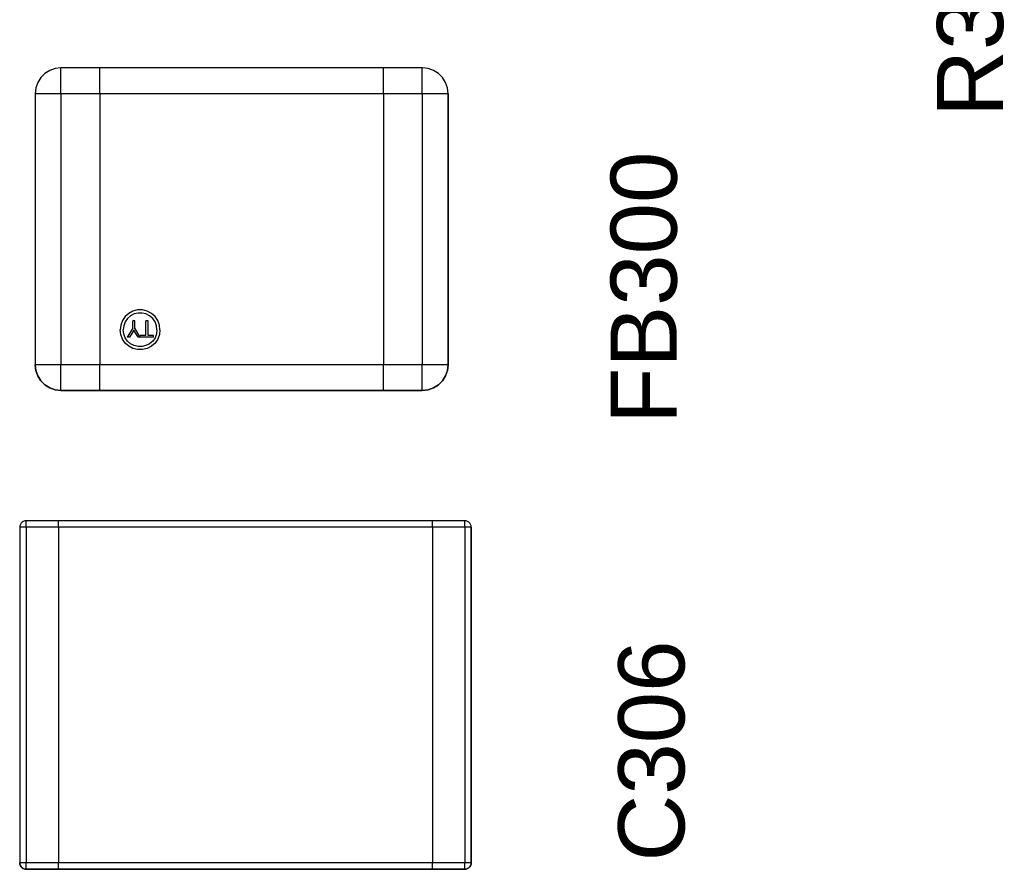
# Model space of a CAD drawing. Header units: inches. Extents: x 0 to 474, y -297 to 0.
# Tile 236 of 256: x 232.24 to 239.87, y -153.21 to -146.63. Entities that reach past the tile are written whole.
import ezdxf

# ---------------------------------------------------------------- set-up
doc = ezdxf.new("R2010")
doc.units = ezdxf.units.IN
doc.header["$MEASUREMENT"] = 0
doc.styles.add('Arial0', font='arial.ttf', dxfattribs={"height": 3.644212})

msp = doc.modelspace()

# ---------------------------------------------------------------- linework, layer by layer
at = {"color": 7, "true_color": 0xffffff}
for p, q in [((232.4348, -147.0438), (232.4038, -147.0748)), ((232.4348, -147.0438), (232.4038, -147.0748)), ((232.4728, -147.0198), (232.4348, -147.0438)), ((232.4728, -147.0198), (232.4348, -147.0438)), ((232.5148, -147.0048), (232.4728, -147.0198)), ((232.5148, -147.0048), (232.4728, -147.0198)), ((232.5598, -146.9998), (232.5148, -147.0048)), ((232.5598, -146.9998), (232.5148, -147.0048)), ((235.3598, -146.9998), (232.5598, -146.9998)), ((232.5598, -147.0048), (232.5598, -146.9998)), ((232.8598, -146.9998), (232.5598, -146.9998)), ((232.5598, -147.0198), (232.5598, -147.0048)), ((232.5598, -147.0438), (232.5598, -147.0198)), ((232.5598, -147.0748), (232.5598, -147.0438)), ((232.8598, -147.0048), (232.8598, -146.9998)), ((235.0598, -146.9998), (232.8598, -146.9998)), ((232.8598, -147.0048), (232.8598, -146.9998)), ((232.8598, -147.0198), (232.8598, -147.0048)), ((232.8598, -147.0198), (232.8598, -147.0048)), ((232.8598, -147.0438), (232.8598, -147.0198)), ((232.8598, -147.0438), (232.8598, -147.0198)), ((232.8598, -147.0748), (232.8598, -147.0438)), ((232.8598, -147.0748), (232.8598, -147.0438)), ((235.3598, -146.9998), (235.0598, -146.9998)), ((235.0598, -147.0048), (235.0598, -146.9998)), ((235.0598, -147.0048), (235.0598, -146.9998)), ((235.0598, -147.0198), (235.0598, -147.0048)), ((235.0598, -147.0198), (235.0598, -147.0048)), ((235.0598, -147.0438), (235.0598, -147.0198)), ((235.0598, -147.0438), (235.0598, -147.0198)), ((235.0598, -147.0748), (235.0598, -147.0438)), ((235.0598, -147.0748), (235.0598, -147.0438)), ((235.4048, -147.0048), (235.3598, -146.9998)), ((235.3598, -147.0048), (235.3598, -146.9998)), ((235.4048, -147.0048), (235.3598, -146.9998)), ((235.3598, -147.0198), (235.3598, -147.0048)), ((235.3598, -147.0438), (235.3598, -147.0198)), ((235.3598, -147.0748), (235.3598, -147.0438)), ((235.4468, -147.0198), (235.4048, -147.0048)), ((235.4468, -147.0198), (235.4048, -147.0048)), ((235.4848, -147.0438), (235.4468, -147.0198)), ((235.4848, -147.0438), (235.4468, -147.0198)), ((235.5158, -147.0748), (235.4848, -147.0438)), ((235.5158, -147.0748), (235.4848, -147.0438)), ((232.3798, -147.1128), (232.3648, -147.1548)), ((232.3798, -147.1128), (232.3648, -147.1548)), ((232.4038, -147.0748), (232.3798, -147.1128)), ((232.4038, -147.0748), (232.3798, -147.1128)), ((232.5598, -147.1128), (232.5598, -147.0748)), ((232.5598, -147.1548), (232.5598, -147.1128)), ((232.8598, -147.1128), (232.8598, -147.0748)), ((232.8598, -147.1128), (232.8598, -147.0748)), ((232.8598, -147.1548), (232.8598, -147.1128)), ((232.8598, -147.1548), (232.8598, -147.1128)), ((235.0598, -147.1128), (235.0598, -147.0748)), ((235.0598, -147.1128), (235.0598, -147.0748)), ((235.0598, -147.1548), (235.0598, -147.1128)), ((235.0598, -147.1548), (235.0598, -147.1128)), ((235.3598, -147.1128), (235.3598, -147.0748)), ((235.3598, -147.1548), (235.3598, -147.1128)), ((235.5398, -147.1128), (235.5158, -147.0748)), ((235.5398, -147.1128), (235.5158, -147.0748)), ((235.5548, -147.1548), (235.5398, -147.1128)), ((235.5548, -147.1548), (235.5398, -147.1128)), ((232.3648, -147.1548), (232.3598, -147.1998)), ((232.3648, -147.1548), (232.3598, -147.1998)), ((232.3598, -147.1998), (232.3598, -149.2998)), ((232.3648, -147.1998), (232.3598, -147.1998)), ((232.3598, -147.1998), (232.3598, -149.2998)), ((232.3798, -147.1998), (232.3648, -147.1998)), ((232.4038, -147.1998), (232.3798, -147.1998)), ((232.4348, -147.1998), (232.4038, -147.1998)), ((232.4728, -147.1998), (232.4348, -147.1998)), ((232.5148, -147.1998), (232.4728, -147.1998)), ((232.5598, -147.1998), (232.5148, -147.1998)), ((232.5598, -147.1998), (232.5598, -147.1548)), ((232.8598, -147.1998), (232.5598, -147.1998)), ((232.5598, -147.1998), (232.5598, -149.2998)), ((232.8598, -147.1998), (232.8598, -147.1548)), ((232.8598, -147.1998), (232.8598, -147.1548)), ((232.8598, -147.1998), (232.8598, -149.2998)), ((232.8598, -147.1998), (232.8598, -149.2998)), ((235.0598, -147.1998), (232.8598, -147.1998)), ((235.0598, -147.1998), (235.0598, -147.1548)), ((235.0598, -147.1998), (235.0598, -147.1548)), ((235.0598, -147.1998), (235.0598, -149.2998)), ((235.0598, -147.1998), (235.0598, -149.2998)), ((235.3598, -147.1998), (235.0598, -147.1998)), ((235.3598, -147.1998), (235.3598, -147.1548)), ((235.4048, -147.1998), (235.3598, -147.1998)), ((235.3598, -147.1998), (235.3598, -149.2998)), ((235.4468, -147.1998), (235.4048, -147.1998)), ((235.4848, -147.1998), (235.4468, -147.1998)), ((235.5158, -147.1998), (235.4848, -147.1998)), ((235.5398, -147.1998), (235.5158, -147.1998)), ((235.5548, -147.1998), (235.5398, -147.1998)), ((235.5598, -147.1998), (235.5548, -147.1548)), ((235.5598, -147.1998), (235.5548, -147.1548)), ((235.5598, -147.1998), (235.5548, -147.1998)), ((235.5598, -149.2998), (235.5598, -147.1998)), ((235.5598, -147.1998), (235.5598, -149.2998)), ((233.1178, -148.8848), (233.0848, -148.9028)), ((233.1538, -148.8758), (233.1178, -148.8848)), ((233.1918, -148.8758), (233.1538, -148.8758)), ((233.2278, -148.8848), (233.1918, -148.8758)), ((233.2608, -148.9028), (233.2278, -148.8848)), ((233.0358, -148.9578), (233.0228, -148.9928)), ((233.0568, -148.9268), (233.0358, -148.9578)), ((233.0568, -148.9688), (233.0458, -148.9978)), ((233.0848, -148.9028), (233.0568, -148.9268)), ((233.0748, -148.9428), (233.0568, -148.9688)), ((233.0988, -148.9218), (233.0748, -148.9428)), ((233.1258, -148.9068), (233.0988, -148.9218)), ((233.1328, -148.9608), (233.1168, -148.9608)), ((233.1168, -149.0178), (233.1168, -148.9608)), ((233.1568, -148.8998), (233.1258, -148.9068)), ((233.1328, -149.0158), (233.1328, -148.9608)), ((233.1888, -148.8998), (233.1568, -148.8998)), ((233.2188, -148.9068), (233.1888, -148.8998)), ((233.2178, -149.0728), (233.2178, -148.9608)), ((233.2348, -148.9608), (233.2178, -148.9608)), ((233.2468, -148.9218), (233.2188, -148.9068)), ((233.2348, -149.0728), (233.2348, -148.9608)), ((233.2708, -148.9428), (233.2468, -148.9218)), ((233.2888, -148.9268), (233.2608, -148.9028)), ((233.2888, -148.9688), (233.2708, -148.9428)), ((233.3098, -148.9578), (233.2888, -148.9268)), ((233.2998, -148.9978), (233.2888, -148.9688)), ((233.3228, -148.9928), (233.3098, -148.9578)), ((233.0228, -148.9928), (233.0178, -149.0298)), ((233.0228, -149.0668), (233.0178, -149.0298)), ((233.0458, -148.9978), (233.0418, -149.0298)), ((233.0458, -149.0608), (233.0418, -149.0298)), ((233.1168, -149.0178), (233.0738, -149.0878)), ((233.1248, -149.0318), (233.0918, -149.0878)), ((233.1578, -149.0878), (233.1248, -149.0318)), ((233.1748, -149.0868), (233.1328, -149.0158)), ((233.3038, -149.0298), (233.2998, -148.9978)), ((233.3038, -149.0298), (233.2998, -149.0608)), ((233.3268, -149.0298), (233.3228, -148.9928)), ((233.3268, -149.0298), (233.3228, -149.0668)), ((233.0358, -149.1018), (233.0228, -149.0668)), ((233.0568, -149.1318), (233.0358, -149.1018)), ((233.0568, -149.0908), (233.0458, -149.0608)), ((233.0748, -149.1168), (233.0568, -149.0908)), ((233.0918, -149.0878), (233.0738, -149.0878)), ((233.0988, -149.1378), (233.0748, -149.1168)), ((233.2778, -149.0878), (233.1578, -149.0878)), ((233.1748, -149.0868), (233.1748, -149.0728)), ((233.2178, -149.0728), (233.1748, -149.0728)), ((233.2778, -149.0728), (233.2348, -149.0728)), ((233.2708, -149.1168), (233.2468, -149.1378)), ((233.2888, -149.0908), (233.2708, -149.1168)), ((233.2778, -149.0878), (233.2778, -149.0728)), ((233.2998, -149.0608), (233.2888, -149.0908)), ((233.3098, -149.1018), (233.2888, -149.1318)), ((233.3228, -149.0668), (233.3098, -149.1018)), ((233.0848, -149.1568), (233.0568, -149.1318)), ((233.1178, -149.1738), (233.0848, -149.1568)), ((233.1258, -149.1518), (233.0988, -149.1378)), ((233.1538, -149.1828), (233.1178, -149.1738)), ((233.1568, -149.1598), (233.1258, -149.1518)), ((233.1918, -149.1828), (233.1538, -149.1828)), ((233.1888, -149.1598), (233.1568, -149.1598)), ((233.2188, -149.1518), (233.1888, -149.1598)), ((233.2278, -149.1738), (233.1918, -149.1828)), ((233.2468, -149.1378), (233.2188, -149.1518)), ((233.2608, -149.1568), (233.2278, -149.1738)), ((233.2888, -149.1318), (233.2608, -149.1568)), ((232.3598, -149.2998), (232.3648, -149.3448)), ((232.3648, -149.3448), (232.3598, -149.2998)), ((232.3648, -149.2998), (232.3598, -149.2998)), ((232.3798, -149.2998), (232.3648, -149.2998)), ((232.3648, -149.3448), (232.3798, -149.3868)), ((232.3798, -149.3868), (232.3648, -149.3448)), ((232.4038, -149.2998), (232.3798, -149.2998)), ((232.4348, -149.2998), (232.4038, -149.2998)), ((232.4728, -149.2998), (232.4348, -149.2998)), ((232.5148, -149.2998), (232.4728, -149.2998)), ((232.5598, -149.2998), (232.5148, -149.2998)), ((232.5598, -149.3448), (232.5598, -149.2998)), ((232.8598, -149.2998), (232.5598, -149.2998)), ((232.5598, -149.3868), (232.5598, -149.3448)), ((232.8598, -149.3448), (232.8598, -149.2998)), ((232.8598, -149.3448), (232.8598, -149.2998)), ((235.0598, -149.2998), (232.8598, -149.2998)), ((232.8598, -149.3868), (232.8598, -149.3448)), ((232.8598, -149.3868), (232.8598, -149.3448)), ((235.0598, -149.3448), (235.0598, -149.2998)), ((235.0598, -149.3448), (235.0598, -149.2998)), ((235.3598, -149.2998), (235.0598, -149.2998)), ((235.0598, -149.3868), (235.0598, -149.3448)), ((235.0598, -149.3868), (235.0598, -149.3448)), ((235.4048, -149.2998), (235.3598, -149.2998)), ((235.3598, -149.3448), (235.3598, -149.2998)), ((235.3598, -149.3868), (235.3598, -149.3448)), ((235.4468, -149.2998), (235.4048, -149.2998)), ((235.4848, -149.2998), (235.4468, -149.2998)), ((235.5158, -149.2998), (235.4848, -149.2998)), ((235.5398, -149.2998), (235.5158, -149.2998)), ((235.5548, -149.2998), (235.5398, -149.2998)), ((235.5398, -149.3868), (235.5548, -149.3448)), ((235.5548, -149.3448), (235.5398, -149.3868)), ((235.5548, -149.3448), (235.5598, -149.2998)), ((235.5598, -149.2998), (235.5548, -149.2998)), ((235.5598, -149.2998), (235.5548, -149.3448)), ((232.3798, -149.3868), (232.4038, -149.4248)), ((232.4038, -149.4248), (232.3798, -149.3868)), ((232.4038, -149.4248), (232.4348, -149.4558)), ((232.4348, -149.4558), (232.4038, -149.4248)), ((232.5598, -149.4248), (232.5598, -149.3868)), ((232.5598, -149.4558), (232.5598, -149.4248)), ((232.8598, -149.4248), (232.8598, -149.3868)), ((232.8598, -149.4248), (232.8598, -149.3868)), ((232.8598, -149.4558), (232.8598, -149.4248)), ((232.8598, -149.4558), (232.8598, -149.4248)), ((235.0598, -149.4248), (235.0598, -149.3868)), ((235.0598, -149.4248), (235.0598, -149.3868)), ((235.0598, -149.4558), (235.0598, -149.4248)), ((235.0598, -149.4558), (235.0598, -149.4248)), ((235.3598, -149.4248), (235.3598, -149.3868)), ((235.3598, -149.4558), (235.3598, -149.4248)), ((235.4848, -149.4558), (235.5158, -149.4248)), ((235.5158, -149.4248), (235.4848, -149.4558)), ((235.5158, -149.4248), (235.5398, -149.3868)), ((235.5398, -149.3868), (235.5158, -149.4248)), ((232.4348, -149.4558), (232.4728, -149.4798)), ((232.4728, -149.4798), (232.4348, -149.4558)), ((232.4728, -149.4798), (232.5148, -149.4948)), ((232.5148, -149.4948), (232.4728, -149.4798)), ((232.5148, -149.4948), (232.5598, -149.4998)), ((232.5598, -149.4998), (232.5148, -149.4948)), ((232.5598, -149.4798), (232.5598, -149.4558)), ((232.5598, -149.4948), (232.5598, -149.4798)), ((232.5598, -149.4998), (232.5598, -149.4948)), ((232.5598, -149.4998), (235.3598, -149.4998)), ((232.8598, -149.4998), (232.5598, -149.4998)), ((232.8598, -149.4798), (232.8598, -149.4558)), ((232.8598, -149.4798), (232.8598, -149.4558)), ((232.8598, -149.4948), (232.8598, -149.4798)), ((232.8598, -149.4948), (232.8598, -149.4798)), ((232.8598, -149.4998), (232.8598, -149.4948)), ((232.8598, -149.4998), (232.8598, -149.4948)), ((235.0598, -149.4998), (232.8598, -149.4998)), ((235.0598, -149.4798), (235.0598, -149.4558)), ((235.0598, -149.4798), (235.0598, -149.4558)), ((235.0598, -149.4948), (235.0598, -149.4798)), ((235.0598, -149.4948), (235.0598, -149.4798)), ((235.0598, -149.4998), (235.0598, -149.4948)), ((235.0598, -149.4998), (235.0598, -149.4948)), ((235.3598, -149.4998), (235.0598, -149.4998)), ((235.3598, -149.4798), (235.3598, -149.4558)), ((235.3598, -149.4948), (235.3598, -149.4798)), ((235.3598, -149.4998), (235.4048, -149.4948)), ((235.3598, -149.4998), (235.3598, -149.4948)), ((235.4048, -149.4948), (235.3598, -149.4998)), ((235.4048, -149.4948), (235.4468, -149.4798)), ((235.4468, -149.4798), (235.4048, -149.4948)), ((235.4468, -149.4798), (235.4848, -149.4558)), ((235.4848, -149.4558), (235.4468, -149.4798)), ((232.2408, -150.5488), (232.2398, -150.5598)), ((232.2408, -150.5488), (232.2398, -150.5598)), ((232.2398, -150.5598), (232.2398, -153.1598)), ((232.2398, -150.5598), (232.2398, -153.1598)), ((232.2408, -150.5598), (232.2398, -150.5598)), ((232.2448, -150.5378), (232.2408, -150.5488)), ((232.2448, -150.5378), (232.2408, -150.5488)), ((232.2448, -150.5598), (232.2408, -150.5598)), ((232.2508, -150.5288), (232.2448, -150.5378)), ((232.2508, -150.5288), (232.2448, -150.5378)), ((232.2508, -150.5598), (232.2448, -150.5598)), ((232.2588, -150.5208), (232.2508, -150.5288)), ((232.2588, -150.5208), (232.2508, -150.5288)), ((232.2588, -150.5598), (232.2508, -150.5598)), ((232.2678, -150.5148), (232.2588, -150.5208)), ((232.2678, -150.5148), (232.2588, -150.5208)), ((232.2678, -150.5598), (232.2588, -150.5598)), ((232.2788, -150.5108), (232.2678, -150.5148)), ((232.2788, -150.5108), (232.2678, -150.5148)), ((232.2788, -150.5598), (232.2678, -150.5598)), ((232.2898, -150.5098), (232.2788, -150.5108)), ((232.2898, -150.5108), (232.2788, -150.5108)), ((232.2898, -150.5598), (232.2788, -150.5598)), ((232.5398, -150.5098), (232.2898, -150.5098)), ((232.2898, -150.5098), (232.2898, -150.5108)), ((232.5398, -150.5098), (232.2898, -150.5098)), ((232.2898, -150.5108), (232.2898, -150.5098)), ((232.2898, -150.5148), (232.2898, -150.5108)), ((232.2898, -150.5208), (232.2898, -150.5148)), ((232.2898, -150.5288), (232.2898, -150.5208)), ((232.2898, -150.5378), (232.2898, -150.5288)), ((232.2898, -150.5488), (232.2898, -150.5378)), ((232.2898, -150.5598), (232.2898, -150.5488)), ((232.2898, -150.5598), (232.2898, -153.1598)), ((232.5398, -150.5598), (232.2898, -150.5598)), ((235.4398, -150.5098), (232.5398, -150.5098)), ((232.5398, -150.5108), (232.5398, -150.5098)), ((232.5398, -150.5108), (232.5398, -150.5098)), ((235.4398, -150.5098), (232.5398, -150.5098)), ((232.5398, -150.5148), (232.5398, -150.5108)), ((232.5398, -150.5148), (232.5398, -150.5108)), ((232.5398, -150.5208), (232.5398, -150.5148)), ((232.5398, -150.5208), (232.5398, -150.5148)), ((232.5398, -150.5288), (232.5398, -150.5208)), ((232.5398, -150.5288), (232.5398, -150.5208)), ((232.5398, -150.5378), (232.5398, -150.5288)), ((232.5398, -150.5378), (232.5398, -150.5288)), ((232.5398, -150.5488), (232.5398, -150.5378)), ((232.5398, -150.5488), (232.5398, -150.5378)), ((232.5398, -150.5598), (232.5398, -150.5488)), ((232.5398, -150.5598), (232.5398, -150.5488)), ((232.5398, -150.5598), (232.5398, -153.1598)), ((232.5398, -150.5598), (232.5398, -153.1598)), ((235.4398, -150.5598), (232.5398, -150.5598)), ((235.6898, -150.5098), (235.4398, -150.5098)), ((235.4398, -150.5108), (235.4398, -150.5098)), ((235.6898, -150.5098), (235.4398, -150.5098)), ((235.4398, -150.5108), (235.4398, -150.5098)), ((235.4398, -150.5148), (235.4398, -150.5108)), ((235.4398, -150.5148), (235.4398, -150.5108)), ((235.4398, -150.5208), (235.4398, -150.5148)), ((235.4398, -150.5208), (235.4398, -150.5148)), ((235.4398, -150.5288), (235.4398, -150.5208)), ((235.4398, -150.5288), (235.4398, -150.5208)), ((235.4398, -150.5378), (235.4398, -150.5288)), ((235.4398, -150.5378), (235.4398, -150.5288)), ((235.4398, -150.5488), (235.4398, -150.5378)), ((235.4398, -150.5488), (235.4398, -150.5378)), ((235.4398, -150.5598), (235.4398, -150.5488)), ((235.4398, -150.5598), (235.4398, -150.5488)), ((235.4398, -150.5598), (235.4398, -153.1598)), ((235.4398, -150.5598), (235.4398, -153.1598)), ((235.6898, -150.5598), (235.4398, -150.5598)), ((235.7008, -150.5108), (235.6898, -150.5098)), ((235.7008, -150.5108), (235.6898, -150.5098)), ((235.6898, -150.5108), (235.6898, -150.5098)), ((235.6898, -150.5148), (235.6898, -150.5108)), ((235.6898, -150.5208), (235.6898, -150.5148)), ((235.6898, -150.5288), (235.6898, -150.5208)), ((235.6898, -150.5378), (235.6898, -150.5288)), ((235.6898, -150.5488), (235.6898, -150.5378)), ((235.6898, -150.5598), (235.6898, -150.5488)), ((235.6898, -150.5598), (235.6898, -153.1598)), ((235.7008, -150.5598), (235.6898, -150.5598)), ((235.7118, -150.5148), (235.7008, -150.5108)), ((235.7118, -150.5148), (235.7008, -150.5108)), ((235.7118, -150.5598), (235.7008, -150.5598)), ((235.7208, -150.5208), (235.7118, -150.5148)), ((235.7208, -150.5208), (235.7118, -150.5148)), ((235.7208, -150.5598), (235.7118, -150.5598)), ((235.7288, -150.5288), (235.7208, -150.5208)), ((235.7288, -150.5288), (235.7208, -150.5208)), ((235.7288, -150.5598), (235.7208, -150.5598)), ((235.7348, -150.5378), (235.7288, -150.5288)), ((235.7348, -150.5378), (235.7288, -150.5288)), ((235.7348, -150.5598), (235.7288, -150.5598)), ((235.7388, -150.5488), (235.7348, -150.5378)), ((235.7388, -150.5488), (235.7348, -150.5378)), ((235.7388, -150.5598), (235.7348, -150.5598)), ((235.7398, -150.5598), (235.7388, -150.5488)), ((235.7398, -150.5598), (235.7388, -150.5488)), ((235.7398, -150.5598), (235.7388, -150.5598)), ((235.7398, -153.1598), (235.7398, -150.5598)), ((235.7398, -150.5598), (235.7398, -153.1598)), ((232.2398, -153.1598), (232.2408, -153.1708)), ((232.2408, -153.1708), (232.2398, -153.1598)), ((232.2408, -153.1598), (232.2398, -153.1598)), ((232.2448, -153.1598), (232.2408, -153.1598)), ((232.2508, -153.1598), (232.2448, -153.1598)), ((232.2588, -153.1598), (232.2508, -153.1598)), ((232.2678, -153.1598), (232.2588, -153.1598)), ((232.2788, -153.1598), (232.2678, -153.1598)), ((232.2898, -153.1598), (232.2788, -153.1598)), ((232.2898, -153.1708), (232.2898, -153.1598)), ((232.5398, -153.1598), (232.2898, -153.1598)), ((232.5398, -153.1708), (232.5398, -153.1598)), ((232.5398, -153.1708), (232.5398, -153.1598)), ((235.4398, -153.1598), (232.5398, -153.1598)), ((235.4398, -153.1708), (235.4398, -153.1598)), ((235.4398, -153.1708), (235.4398, -153.1598)), ((235.6898, -153.1598), (235.4398, -153.1598)), ((235.6898, -153.1708), (235.6898, -153.1598)), ((235.7008, -153.1598), (235.6898, -153.1598)), ((235.7118, -153.1598), (235.7008, -153.1598)), ((235.7208, -153.1598), (235.7118, -153.1598)), ((235.7288, -153.1598), (235.7208, -153.1598)), ((235.7348, -153.1598), (235.7288, -153.1598)), ((235.7388, -153.1598), (235.7348, -153.1598)), ((235.7388, -153.1708), (235.7398, -153.1598)), ((235.7398, -153.1598), (235.7388, -153.1708)), ((235.7398, -153.1598), (235.7388, -153.1598)), ((232.2408, -153.1708), (232.2448, -153.1818)), ((232.2448, -153.1818), (232.2408, -153.1708)), ((232.2448, -153.1818), (232.2508, -153.1908)), ((232.2508, -153.1908), (232.2448, -153.1818)), ((232.2508, -153.1908), (232.2588, -153.1988)), ((232.2588, -153.1988), (232.2508, -153.1908)), ((232.2588, -153.1988), (232.2678, -153.2048)), ((232.2678, -153.2048), (232.2588, -153.1988)), ((232.2678, -153.2048), (232.2788, -153.2088)), ((232.2788, -153.2088), (232.2678, -153.2048)), ((232.2788, -153.2088), (232.2898, -153.2088)), ((232.2898, -153.2098), (232.2788, -153.2088)), ((232.2898, -153.1818), (232.2898, -153.1708)), ((232.2898, -153.1908), (232.2898, -153.1818)), ((232.2898, -153.1988), (232.2898, -153.1908)), ((232.2898, -153.2048), (232.2898, -153.1988)), ((232.2898, -153.2088), (232.2898, -153.2048)), ((232.2898, -153.2088), (232.2898, -153.2098)), ((232.2898, -153.2098), (232.2898, -153.2088)), ((232.2898, -153.2098), (232.5398, -153.2098)), ((232.5398, -153.2098), (232.2898, -153.2098)), ((232.5398, -153.1818), (232.5398, -153.1708)), ((232.5398, -153.1818), (232.5398, -153.1708)), ((232.5398, -153.1908), (232.5398, -153.1818)), ((232.5398, -153.1908), (232.5398, -153.1818)), ((232.5398, -153.1988), (232.5398, -153.1908)), ((232.5398, -153.1988), (232.5398, -153.1908)), ((232.5398, -153.2048), (232.5398, -153.1988)), ((232.5398, -153.2048), (232.5398, -153.1988)), ((232.5398, -153.2088), (232.5398, -153.2048)), ((232.5398, -153.2088), (232.5398, -153.2048)), ((232.5398, -153.2098), (232.5398, -153.2088)), ((232.5398, -153.2098), (232.5398, -153.2088)), ((232.5398, -153.2098), (235.4398, -153.2098)), ((235.4398, -153.2098), (232.5398, -153.2098)), ((235.4398, -153.1818), (235.4398, -153.1708)), ((235.4398, -153.1818), (235.4398, -153.1708)), ((235.4398, -153.1908), (235.4398, -153.1818)), ((235.4398, -153.1908), (235.4398, -153.1818)), ((235.4398, -153.1988), (235.4398, -153.1908)), ((235.4398, -153.1988), (235.4398, -153.1908)), ((235.4398, -153.2048), (235.4398, -153.1988)), ((235.4398, -153.2048), (235.4398, -153.1988)), ((235.4398, -153.2088), (235.4398, -153.2048)), ((235.4398, -153.2088), (235.4398, -153.2048)), ((235.4398, -153.2098), (235.4398, -153.2088)), ((235.4398, -153.2098), (235.4398, -153.2088)), ((235.4398, -153.2098), (235.6898, -153.2098)), ((235.6898, -153.2098), (235.4398, -153.2098)), ((235.6898, -153.1818), (235.6898, -153.1708)), ((235.6898, -153.1908), (235.6898, -153.1818)), ((235.6898, -153.1988), (235.6898, -153.1908)), ((235.6898, -153.2048), (235.6898, -153.1988)), ((235.6898, -153.2088), (235.6898, -153.2048)), ((235.6898, -153.2098), (235.7008, -153.2088)), ((235.7008, -153.2088), (235.6898, -153.2098)), ((235.6898, -153.2098), (235.6898, -153.2088)), ((235.7008, -153.2088), (235.7118, -153.2048)), ((235.7118, -153.2048), (235.7008, -153.2088)), ((235.7118, -153.2048), (235.7208, -153.1988)), ((235.7208, -153.1988), (235.7118, -153.2048)), ((235.7208, -153.1988), (235.7288, -153.1908)), ((235.7288, -153.1908), (235.7208, -153.1988)), ((235.7288, -153.1908), (235.7348, -153.1818)), ((235.7348, -153.1818), (235.7288, -153.1908)), ((235.7348, -153.1818), (235.7388, -153.1708)), ((235.7388, -153.1708), (235.7348, -153.1818))]:
    msp.add_line(p, q, dxfattribs=at)
at = {"color": 18, "true_color": 0x000000}
for p, q in [((232.4348, -147.0438), (232.4038, -147.0748)), ((232.4348, -147.0438), (232.4038, -147.0748)), ((232.4728, -147.0198), (232.4348, -147.0438)), ((232.4728, -147.0198), (232.4348, -147.0438)), ((232.5148, -147.0048), (232.4728, -147.0198)), ((232.5148, -147.0048), (232.4728, -147.0198)), ((232.5598, -146.9998), (232.5148, -147.0048)), ((232.5598, -146.9998), (232.5148, -147.0048)), ((235.3598, -146.9998), (232.5598, -146.9998)), ((232.5598, -147.0048), (232.5598, -146.9998)), ((232.8598, -146.9998), (232.5598, -146.9998)), ((232.5598, -147.0198), (232.5598, -147.0048)), ((232.5598, -147.0438), (232.5598, -147.0198)), ((232.5598, -147.0748), (232.5598, -147.0438)), ((232.8598, -147.0048), (232.8598, -146.9998)), ((235.0598, -146.9998), (232.8598, -146.9998)), ((232.8598, -147.0048), (232.8598, -146.9998)), ((232.8598, -147.0198), (232.8598, -147.0048)), ((232.8598, -147.0198), (232.8598, -147.0048)), ((232.8598, -147.0438), (232.8598, -147.0198)), ((232.8598, -147.0438), (232.8598, -147.0198)), ((232.8598, -147.0748), (232.8598, -147.0438)), ((232.8598, -147.0748), (232.8598, -147.0438)), ((235.3598, -146.9998), (235.0598, -146.9998)), ((235.0598, -147.0048), (235.0598, -146.9998)), ((235.0598, -147.0048), (235.0598, -146.9998)), ((235.0598, -147.0198), (235.0598, -147.0048)), ((235.0598, -147.0198), (235.0598, -147.0048)), ((235.0598, -147.0438), (235.0598, -147.0198)), ((235.0598, -147.0438), (235.0598, -147.0198)), ((235.0598, -147.0748), (235.0598, -147.0438)), ((235.0598, -147.0748), (235.0598, -147.0438)), ((235.4048, -147.0048), (235.3598, -146.9998)), ((235.3598, -147.0048), (235.3598, -146.9998)), ((235.4048, -147.0048), (235.3598, -146.9998)), ((235.3598, -147.0198), (235.3598, -147.0048)), ((235.3598, -147.0438), (235.3598, -147.0198)), ((235.3598, -147.0748), (235.3598, -147.0438)), ((235.4468, -147.0198), (235.4048, -147.0048)), ((235.4468, -147.0198), (235.4048, -147.0048)), ((235.4848, -147.0438), (235.4468, -147.0198)), ((235.4848, -147.0438), (235.4468, -147.0198)), ((235.5158, -147.0748), (235.4848, -147.0438)), ((235.5158, -147.0748), (235.4848, -147.0438)), ((232.3798, -147.1128), (232.3648, -147.1548)), ((232.3798, -147.1128), (232.3648, -147.1548)), ((232.4038, -147.0748), (232.3798, -147.1128)), ((232.4038, -147.0748), (232.3798, -147.1128)), ((232.5598, -147.1128), (232.5598, -147.0748)), ((232.5598, -147.1548), (232.5598, -147.1128)), ((232.8598, -147.1128), (232.8598, -147.0748)), ((232.8598, -147.1128), (232.8598, -147.0748)), ((232.8598, -147.1548), (232.8598, -147.1128)), ((232.8598, -147.1548), (232.8598, -147.1128)), ((235.0598, -147.1128), (235.0598, -147.0748)), ((235.0598, -147.1128), (235.0598, -147.0748)), ((235.0598, -147.1548), (235.0598, -147.1128)), ((235.0598, -147.1548), (235.0598, -147.1128)), ((235.3598, -147.1128), (235.3598, -147.0748)), ((235.3598, -147.1548), (235.3598, -147.1128)), ((235.5398, -147.1128), (235.5158, -147.0748)), ((235.5398, -147.1128), (235.5158, -147.0748)), ((235.5548, -147.1548), (235.5398, -147.1128)), ((235.5548, -147.1548), (235.5398, -147.1128)), ((232.3648, -147.1548), (232.3598, -147.1998)), ((232.3648, -147.1548), (232.3598, -147.1998)), ((232.3598, -147.1998), (232.3598, -149.2998)), ((232.3648, -147.1998), (232.3598, -147.1998)), ((232.3598, -147.1998), (232.3598, -149.2998)), ((232.3798, -147.1998), (232.3648, -147.1998)), ((232.4038, -147.1998), (232.3798, -147.1998)), ((232.4348, -147.1998), (232.4038, -147.1998)), ((232.4728, -147.1998), (232.4348, -147.1998)), ((232.5148, -147.1998), (232.4728, -147.1998)), ((232.5598, -147.1998), (232.5148, -147.1998)), ((232.5598, -147.1998), (232.5598, -147.1548)), ((232.8598, -147.1998), (232.5598, -147.1998)), ((232.5598, -147.1998), (232.5598, -149.2998)), ((232.8598, -147.1998), (232.8598, -147.1548)), ((232.8598, -147.1998), (232.8598, -147.1548)), ((232.8598, -147.1998), (232.8598, -149.2998)), ((232.8598, -147.1998), (232.8598, -149.2998)), ((235.0598, -147.1998), (232.8598, -147.1998)), ((235.0598, -147.1998), (235.0598, -147.1548)), ((235.0598, -147.1998), (235.0598, -147.1548)), ((235.0598, -147.1998), (235.0598, -149.2998)), ((235.0598, -147.1998), (235.0598, -149.2998)), ((235.3598, -147.1998), (235.0598, -147.1998)), ((235.3598, -147.1998), (235.3598, -147.1548)), ((235.4048, -147.1998), (235.3598, -147.1998)), ((235.3598, -147.1998), (235.3598, -149.2998)), ((235.4468, -147.1998), (235.4048, -147.1998)), ((235.4848, -147.1998), (235.4468, -147.1998)), ((235.5158, -147.1998), (235.4848, -147.1998)), ((235.5398, -147.1998), (235.5158, -147.1998)), ((235.5548, -147.1998), (235.5398, -147.1998)), ((235.5598, -147.1998), (235.5548, -147.1548)), ((235.5598, -147.1998), (235.5548, -147.1548)), ((235.5598, -147.1998), (235.5548, -147.1998)), ((235.5598, -149.2998), (235.5598, -147.1998)), ((235.5598, -147.1998), (235.5598, -149.2998)), ((233.1178, -148.8848), (233.0848, -148.9028)), ((233.1538, -148.8758), (233.1178, -148.8848)), ((233.1918, -148.8758), (233.1538, -148.8758)), ((233.2278, -148.8848), (233.1918, -148.8758)), ((233.2608, -148.9028), (233.2278, -148.8848)), ((233.0358, -148.9578), (233.0228, -148.9928)), ((233.0568, -148.9268), (233.0358, -148.9578)), ((233.0568, -148.9688), (233.0458, -148.9978)), ((233.0848, -148.9028), (233.0568, -148.9268)), ((233.0748, -148.9428), (233.0568, -148.9688)), ((233.0988, -148.9218), (233.0748, -148.9428)), ((233.1258, -148.9068), (233.0988, -148.9218)), ((233.1328, -148.9608), (233.1168, -148.9608)), ((233.1168, -149.0178), (233.1168, -148.9608)), ((233.1568, -148.8998), (233.1258, -148.9068)), ((233.1328, -149.0158), (233.1328, -148.9608)), ((233.1888, -148.8998), (233.1568, -148.8998)), ((233.2188, -148.9068), (233.1888, -148.8998)), ((233.2178, -149.0728), (233.2178, -148.9608)), ((233.2348, -148.9608), (233.2178, -148.9608)), ((233.2468, -148.9218), (233.2188, -148.9068)), ((233.2348, -149.0728), (233.2348, -148.9608)), ((233.2708, -148.9428), (233.2468, -148.9218)), ((233.2888, -148.9268), (233.2608, -148.9028)), ((233.2888, -148.9688), (233.2708, -148.9428)), ((233.3098, -148.9578), (233.2888, -148.9268)), ((233.2998, -148.9978), (233.2888, -148.9688)), ((233.3228, -148.9928), (233.3098, -148.9578)), ((233.0228, -148.9928), (233.0178, -149.0298)), ((233.0228, -149.0668), (233.0178, -149.0298)), ((233.0458, -148.9978), (233.0418, -149.0298)), ((233.0458, -149.0608), (233.0418, -149.0298)), ((233.1168, -149.0178), (233.0738, -149.0878)), ((233.1248, -149.0318), (233.0918, -149.0878)), ((233.1578, -149.0878), (233.1248, -149.0318)), ((233.1748, -149.0868), (233.1328, -149.0158)), ((233.3038, -149.0298), (233.2998, -148.9978)), ((233.3038, -149.0298), (233.2998, -149.0608)), ((233.3268, -149.0298), (233.3228, -148.9928)), ((233.3268, -149.0298), (233.3228, -149.0668)), ((233.0358, -149.1018), (233.0228, -149.0668)), ((233.0568, -149.1318), (233.0358, -149.1018)), ((233.0568, -149.0908), (233.0458, -149.0608)), ((233.0748, -149.1168), (233.0568, -149.0908)), ((233.0918, -149.0878), (233.0738, -149.0878)), ((233.0988, -149.1378), (233.0748, -149.1168)), ((233.2778, -149.0878), (233.1578, -149.0878)), ((233.1748, -149.0868), (233.1748, -149.0728)), ((233.2178, -149.0728), (233.1748, -149.0728)), ((233.2778, -149.0728), (233.2348, -149.0728)), ((233.2708, -149.1168), (233.2468, -149.1378)), ((233.2888, -149.0908), (233.2708, -149.1168)), ((233.2778, -149.0878), (233.2778, -149.0728)), ((233.2998, -149.0608), (233.2888, -149.0908)), ((233.3098, -149.1018), (233.2888, -149.1318)), ((233.3228, -149.0668), (233.3098, -149.1018)), ((233.0848, -149.1568), (233.0568, -149.1318)), ((233.1178, -149.1738), (233.0848, -149.1568)), ((233.1258, -149.1518), (233.0988, -149.1378)), ((233.1538, -149.1828), (233.1178, -149.1738)), ((233.1568, -149.1598), (233.1258, -149.1518)), ((233.1918, -149.1828), (233.1538, -149.1828)), ((233.1888, -149.1598), (233.1568, -149.1598)), ((233.2188, -149.1518), (233.1888, -149.1598)), ((233.2278, -149.1738), (233.1918, -149.1828)), ((233.2468, -149.1378), (233.2188, -149.1518)), ((233.2608, -149.1568), (233.2278, -149.1738)), ((233.2888, -149.1318), (233.2608, -149.1568)), ((232.3598, -149.2998), (232.3648, -149.3448)), ((232.3648, -149.3448), (232.3598, -149.2998)), ((232.3648, -149.2998), (232.3598, -149.2998)), ((232.3798, -149.2998), (232.3648, -149.2998)), ((232.3648, -149.3448), (232.3798, -149.3868)), ((232.3798, -149.3868), (232.3648, -149.3448)), ((232.4038, -149.2998), (232.3798, -149.2998)), ((232.4348, -149.2998), (232.4038, -149.2998)), ((232.4728, -149.2998), (232.4348, -149.2998)), ((232.5148, -149.2998), (232.4728, -149.2998)), ((232.5598, -149.2998), (232.5148, -149.2998)), ((232.5598, -149.3448), (232.5598, -149.2998)), ((232.8598, -149.2998), (232.5598, -149.2998)), ((232.5598, -149.3868), (232.5598, -149.3448)), ((232.8598, -149.3448), (232.8598, -149.2998)), ((232.8598, -149.3448), (232.8598, -149.2998)), ((235.0598, -149.2998), (232.8598, -149.2998)), ((232.8598, -149.3868), (232.8598, -149.3448)), ((232.8598, -149.3868), (232.8598, -149.3448)), ((235.0598, -149.3448), (235.0598, -149.2998)), ((235.0598, -149.3448), (235.0598, -149.2998)), ((235.3598, -149.2998), (235.0598, -149.2998)), ((235.0598, -149.3868), (235.0598, -149.3448)), ((235.0598, -149.3868), (235.0598, -149.3448)), ((235.4048, -149.2998), (235.3598, -149.2998)), ((235.3598, -149.3448), (235.3598, -149.2998)), ((235.3598, -149.3868), (235.3598, -149.3448)), ((235.4468, -149.2998), (235.4048, -149.2998)), ((235.4848, -149.2998), (235.4468, -149.2998)), ((235.5158, -149.2998), (235.4848, -149.2998)), ((235.5398, -149.2998), (235.5158, -149.2998)), ((235.5548, -149.2998), (235.5398, -149.2998)), ((235.5398, -149.3868), (235.5548, -149.3448)), ((235.5548, -149.3448), (235.5398, -149.3868)), ((235.5548, -149.3448), (235.5598, -149.2998)), ((235.5598, -149.2998), (235.5548, -149.2998)), ((235.5598, -149.2998), (235.5548, -149.3448)), ((232.3798, -149.3868), (232.4038, -149.4248)), ((232.4038, -149.4248), (232.3798, -149.3868)), ((232.4038, -149.4248), (232.4348, -149.4558)), ((232.4348, -149.4558), (232.4038, -149.4248)), ((232.5598, -149.4248), (232.5598, -149.3868)), ((232.5598, -149.4558), (232.5598, -149.4248)), ((232.8598, -149.4248), (232.8598, -149.3868)), ((232.8598, -149.4248), (232.8598, -149.3868)), ((232.8598, -149.4558), (232.8598, -149.4248)), ((232.8598, -149.4558), (232.8598, -149.4248)), ((235.0598, -149.4248), (235.0598, -149.3868)), ((235.0598, -149.4248), (235.0598, -149.3868)), ((235.0598, -149.4558), (235.0598, -149.4248)), ((235.0598, -149.4558), (235.0598, -149.4248)), ((235.3598, -149.4248), (235.3598, -149.3868)), ((235.3598, -149.4558), (235.3598, -149.4248)), ((235.4848, -149.4558), (235.5158, -149.4248)), ((235.5158, -149.4248), (235.4848, -149.4558)), ((235.5158, -149.4248), (235.5398, -149.3868)), ((235.5398, -149.3868), (235.5158, -149.4248)), ((232.4348, -149.4558), (232.4728, -149.4798)), ((232.4728, -149.4798), (232.4348, -149.4558)), ((232.4728, -149.4798), (232.5148, -149.4948)), ((232.5148, -149.4948), (232.4728, -149.4798)), ((232.5148, -149.4948), (232.5598, -149.4998)), ((232.5598, -149.4998), (232.5148, -149.4948)), ((232.5598, -149.4798), (232.5598, -149.4558)), ((232.5598, -149.4948), (232.5598, -149.4798)), ((232.5598, -149.4998), (232.5598, -149.4948)), ((232.5598, -149.4998), (235.3598, -149.4998)), ((232.8598, -149.4998), (232.5598, -149.4998)), ((232.8598, -149.4798), (232.8598, -149.4558)), ((232.8598, -149.4798), (232.8598, -149.4558)), ((232.8598, -149.4948), (232.8598, -149.4798)), ((232.8598, -149.4948), (232.8598, -149.4798)), ((232.8598, -149.4998), (232.8598, -149.4948)), ((232.8598, -149.4998), (232.8598, -149.4948)), ((235.0598, -149.4998), (232.8598, -149.4998)), ((235.0598, -149.4798), (235.0598, -149.4558)), ((235.0598, -149.4798), (235.0598, -149.4558)), ((235.0598, -149.4948), (235.0598, -149.4798)), ((235.0598, -149.4948), (235.0598, -149.4798)), ((235.0598, -149.4998), (235.0598, -149.4948)), ((235.0598, -149.4998), (235.0598, -149.4948)), ((235.3598, -149.4998), (235.0598, -149.4998)), ((235.3598, -149.4798), (235.3598, -149.4558)), ((235.3598, -149.4948), (235.3598, -149.4798)), ((235.3598, -149.4998), (235.4048, -149.4948)), ((235.3598, -149.4998), (235.3598, -149.4948)), ((235.4048, -149.4948), (235.3598, -149.4998)), ((235.4048, -149.4948), (235.4468, -149.4798)), ((235.4468, -149.4798), (235.4048, -149.4948)), ((235.4468, -149.4798), (235.4848, -149.4558)), ((235.4848, -149.4558), (235.4468, -149.4798)), ((232.2408, -150.5488), (232.2398, -150.5598)), ((232.2408, -150.5488), (232.2398, -150.5598)), ((232.2398, -150.5598), (232.2398, -153.1598)), ((232.2398, -150.5598), (232.2398, -153.1598)), ((232.2408, -150.5598), (232.2398, -150.5598)), ((232.2448, -150.5378), (232.2408, -150.5488)), ((232.2448, -150.5378), (232.2408, -150.5488)), ((232.2448, -150.5598), (232.2408, -150.5598)), ((232.2508, -150.5288), (232.2448, -150.5378)), ((232.2508, -150.5288), (232.2448, -150.5378)), ((232.2508, -150.5598), (232.2448, -150.5598)), ((232.2588, -150.5208), (232.2508, -150.5288)), ((232.2588, -150.5208), (232.2508, -150.5288)), ((232.2588, -150.5598), (232.2508, -150.5598)), ((232.2678, -150.5148), (232.2588, -150.5208)), ((232.2678, -150.5148), (232.2588, -150.5208)), ((232.2678, -150.5598), (232.2588, -150.5598)), ((232.2788, -150.5108), (232.2678, -150.5148)), ((232.2788, -150.5108), (232.2678, -150.5148)), ((232.2788, -150.5598), (232.2678, -150.5598)), ((232.2898, -150.5098), (232.2788, -150.5108)), ((232.2898, -150.5108), (232.2788, -150.5108)), ((232.2898, -150.5598), (232.2788, -150.5598)), ((232.5398, -150.5098), (232.2898, -150.5098)), ((232.2898, -150.5098), (232.2898, -150.5108)), ((232.5398, -150.5098), (232.2898, -150.5098)), ((232.2898, -150.5108), (232.2898, -150.5098)), ((232.2898, -150.5148), (232.2898, -150.5108)), ((232.2898, -150.5208), (232.2898, -150.5148)), ((232.2898, -150.5288), (232.2898, -150.5208)), ((232.2898, -150.5378), (232.2898, -150.5288)), ((232.2898, -150.5488), (232.2898, -150.5378)), ((232.2898, -150.5598), (232.2898, -150.5488)), ((232.2898, -150.5598), (232.2898, -153.1598)), ((232.5398, -150.5598), (232.2898, -150.5598)), ((235.4398, -150.5098), (232.5398, -150.5098)), ((232.5398, -150.5108), (232.5398, -150.5098)), ((232.5398, -150.5108), (232.5398, -150.5098)), ((235.4398, -150.5098), (232.5398, -150.5098)), ((232.5398, -150.5148), (232.5398, -150.5108)), ((232.5398, -150.5148), (232.5398, -150.5108)), ((232.5398, -150.5208), (232.5398, -150.5148)), ((232.5398, -150.5208), (232.5398, -150.5148)), ((232.5398, -150.5288), (232.5398, -150.5208)), ((232.5398, -150.5288), (232.5398, -150.5208)), ((232.5398, -150.5378), (232.5398, -150.5288)), ((232.5398, -150.5378), (232.5398, -150.5288)), ((232.5398, -150.5488), (232.5398, -150.5378)), ((232.5398, -150.5488), (232.5398, -150.5378)), ((232.5398, -150.5598), (232.5398, -150.5488)), ((232.5398, -150.5598), (232.5398, -150.5488)), ((232.5398, -150.5598), (232.5398, -153.1598)), ((232.5398, -150.5598), (232.5398, -153.1598)), ((235.4398, -150.5598), (232.5398, -150.5598)), ((235.6898, -150.5098), (235.4398, -150.5098)), ((235.4398, -150.5108), (235.4398, -150.5098)), ((235.6898, -150.5098), (235.4398, -150.5098)), ((235.4398, -150.5108), (235.4398, -150.5098)), ((235.4398, -150.5148), (235.4398, -150.5108)), ((235.4398, -150.5148), (235.4398, -150.5108)), ((235.4398, -150.5208), (235.4398, -150.5148)), ((235.4398, -150.5208), (235.4398, -150.5148)), ((235.4398, -150.5288), (235.4398, -150.5208)), ((235.4398, -150.5288), (235.4398, -150.5208)), ((235.4398, -150.5378), (235.4398, -150.5288)), ((235.4398, -150.5378), (235.4398, -150.5288)), ((235.4398, -150.5488), (235.4398, -150.5378)), ((235.4398, -150.5488), (235.4398, -150.5378)), ((235.4398, -150.5598), (235.4398, -150.5488)), ((235.4398, -150.5598), (235.4398, -150.5488)), ((235.4398, -150.5598), (235.4398, -153.1598)), ((235.4398, -150.5598), (235.4398, -153.1598)), ((235.6898, -150.5598), (235.4398, -150.5598)), ((235.7008, -150.5108), (235.6898, -150.5098)), ((235.7008, -150.5108), (235.6898, -150.5098)), ((235.6898, -150.5108), (235.6898, -150.5098)), ((235.6898, -150.5148), (235.6898, -150.5108)), ((235.6898, -150.5208), (235.6898, -150.5148)), ((235.6898, -150.5288), (235.6898, -150.5208)), ((235.6898, -150.5378), (235.6898, -150.5288)), ((235.6898, -150.5488), (235.6898, -150.5378)), ((235.6898, -150.5598), (235.6898, -150.5488)), ((235.6898, -150.5598), (235.6898, -153.1598)), ((235.7008, -150.5598), (235.6898, -150.5598)), ((235.7118, -150.5148), (235.7008, -150.5108)), ((235.7118, -150.5148), (235.7008, -150.5108)), ((235.7118, -150.5598), (235.7008, -150.5598)), ((235.7208, -150.5208), (235.7118, -150.5148)), ((235.7208, -150.5208), (235.7118, -150.5148)), ((235.7208, -150.5598), (235.7118, -150.5598)), ((235.7288, -150.5288), (235.7208, -150.5208)), ((235.7288, -150.5288), (235.7208, -150.5208)), ((235.7288, -150.5598), (235.7208, -150.5598)), ((235.7348, -150.5378), (235.7288, -150.5288)), ((235.7348, -150.5378), (235.7288, -150.5288)), ((235.7348, -150.5598), (235.7288, -150.5598)), ((235.7388, -150.5488), (235.7348, -150.5378)), ((235.7388, -150.5488), (235.7348, -150.5378)), ((235.7388, -150.5598), (235.7348, -150.5598)), ((235.7398, -150.5598), (235.7388, -150.5488)), ((235.7398, -150.5598), (235.7388, -150.5488)), ((235.7398, -150.5598), (235.7388, -150.5598)), ((235.7398, -153.1598), (235.7398, -150.5598)), ((235.7398, -150.5598), (235.7398, -153.1598)), ((232.2398, -153.1598), (232.2408, -153.1708)), ((232.2408, -153.1708), (232.2398, -153.1598)), ((232.2408, -153.1598), (232.2398, -153.1598)), ((232.2448, -153.1598), (232.2408, -153.1598)), ((232.2508, -153.1598), (232.2448, -153.1598)), ((232.2588, -153.1598), (232.2508, -153.1598)), ((232.2678, -153.1598), (232.2588, -153.1598)), ((232.2788, -153.1598), (232.2678, -153.1598)), ((232.2898, -153.1598), (232.2788, -153.1598)), ((232.2898, -153.1708), (232.2898, -153.1598)), ((232.5398, -153.1598), (232.2898, -153.1598)), ((232.5398, -153.1708), (232.5398, -153.1598)), ((232.5398, -153.1708), (232.5398, -153.1598)), ((235.4398, -153.1598), (232.5398, -153.1598)), ((235.4398, -153.1708), (235.4398, -153.1598)), ((235.4398, -153.1708), (235.4398, -153.1598)), ((235.6898, -153.1598), (235.4398, -153.1598)), ((235.6898, -153.1708), (235.6898, -153.1598)), ((235.7008, -153.1598), (235.6898, -153.1598)), ((235.7118, -153.1598), (235.7008, -153.1598)), ((235.7208, -153.1598), (235.7118, -153.1598)), ((235.7288, -153.1598), (235.7208, -153.1598)), ((235.7348, -153.1598), (235.7288, -153.1598)), ((235.7388, -153.1598), (235.7348, -153.1598)), ((235.7388, -153.1708), (235.7398, -153.1598)), ((235.7398, -153.1598), (235.7388, -153.1708)), ((235.7398, -153.1598), (235.7388, -153.1598)), ((232.2408, -153.1708), (232.2448, -153.1818)), ((232.2448, -153.1818), (232.2408, -153.1708)), ((232.2448, -153.1818), (232.2508, -153.1908)), ((232.2508, -153.1908), (232.2448, -153.1818)), ((232.2508, -153.1908), (232.2588, -153.1988)), ((232.2588, -153.1988), (232.2508, -153.1908)), ((232.2588, -153.1988), (232.2678, -153.2048)), ((232.2678, -153.2048), (232.2588, -153.1988)), ((232.2678, -153.2048), (232.2788, -153.2088)), ((232.2788, -153.2088), (232.2678, -153.2048)), ((232.2788, -153.2088), (232.2898, -153.2088)), ((232.2898, -153.2098), (232.2788, -153.2088)), ((232.2898, -153.1818), (232.2898, -153.1708)), ((232.2898, -153.1908), (232.2898, -153.1818)), ((232.2898, -153.1988), (232.2898, -153.1908)), ((232.2898, -153.2048), (232.2898, -153.1988)), ((232.2898, -153.2088), (232.2898, -153.2048)), ((232.2898, -153.2088), (232.2898, -153.2098)), ((232.2898, -153.2098), (232.2898, -153.2088)), ((232.2898, -153.2098), (232.5398, -153.2098)), ((232.5398, -153.2098), (232.2898, -153.2098)), ((232.5398, -153.1818), (232.5398, -153.1708)), ((232.5398, -153.1818), (232.5398, -153.1708)), ((232.5398, -153.1908), (232.5398, -153.1818)), ((232.5398, -153.1908), (232.5398, -153.1818)), ((232.5398, -153.1988), (232.5398, -153.1908)), ((232.5398, -153.1988), (232.5398, -153.1908)), ((232.5398, -153.2048), (232.5398, -153.1988)), ((232.5398, -153.2048), (232.5398, -153.1988)), ((232.5398, -153.2088), (232.5398, -153.2048)), ((232.5398, -153.2088), (232.5398, -153.2048)), ((232.5398, -153.2098), (232.5398, -153.2088)), ((232.5398, -153.2098), (232.5398, -153.2088)), ((232.5398, -153.2098), (235.4398, -153.2098)), ((235.4398, -153.2098), (232.5398, -153.2098)), ((235.4398, -153.1818), (235.4398, -153.1708)), ((235.4398, -153.1818), (235.4398, -153.1708)), ((235.4398, -153.1908), (235.4398, -153.1818)), ((235.4398, -153.1908), (235.4398, -153.1818)), ((235.4398, -153.1988), (235.4398, -153.1908)), ((235.4398, -153.1988), (235.4398, -153.1908)), ((235.4398, -153.2048), (235.4398, -153.1988)), ((235.4398, -153.2048), (235.4398, -153.1988)), ((235.4398, -153.2088), (235.4398, -153.2048)), ((235.4398, -153.2088), (235.4398, -153.2048)), ((235.4398, -153.2098), (235.4398, -153.2088)), ((235.4398, -153.2098), (235.4398, -153.2088)), ((235.4398, -153.2098), (235.6898, -153.2098)), ((235.6898, -153.2098), (235.4398, -153.2098)), ((235.6898, -153.1818), (235.6898, -153.1708)), ((235.6898, -153.1908), (235.6898, -153.1818)), ((235.6898, -153.1988), (235.6898, -153.1908)), ((235.6898, -153.2048), (235.6898, -153.1988)), ((235.6898, -153.2088), (235.6898, -153.2048)), ((235.6898, -153.2098), (235.7008, -153.2088)), ((235.7008, -153.2088), (235.6898, -153.2098)), ((235.6898, -153.2098), (235.6898, -153.2088)), ((235.7008, -153.2088), (235.7118, -153.2048)), ((235.7118, -153.2048), (235.7008, -153.2088)), ((235.7118, -153.2048), (235.7208, -153.1988)), ((235.7208, -153.1988), (235.7118, -153.2048)), ((235.7208, -153.1988), (235.7288, -153.1908)), ((235.7288, -153.1908), (235.7208, -153.1988)), ((235.7288, -153.1908), (235.7348, -153.1818)), ((235.7348, -153.1818), (235.7288, -153.1908)), ((235.7348, -153.1818), (235.7388, -153.1708)), ((235.7388, -153.1708), (235.7348, -153.1818))]:
    msp.add_line(p, q, dxfattribs=at)

# ---------------------------------------------------------------- texts
at = {"color": 18, "true_color": 0x000000, "style": 'Arial0'}
for s, p in [('R300', (239.8624, -147.3794)), ('FB300', (237.3324, -149.7593)), ('C306', (237.3924, -153.1494))]:
    msp.add_text(s, height=0.51293, rotation=90, dxfattribs=at).set_placement(p)

doc.saveas('drawing.dxf')
